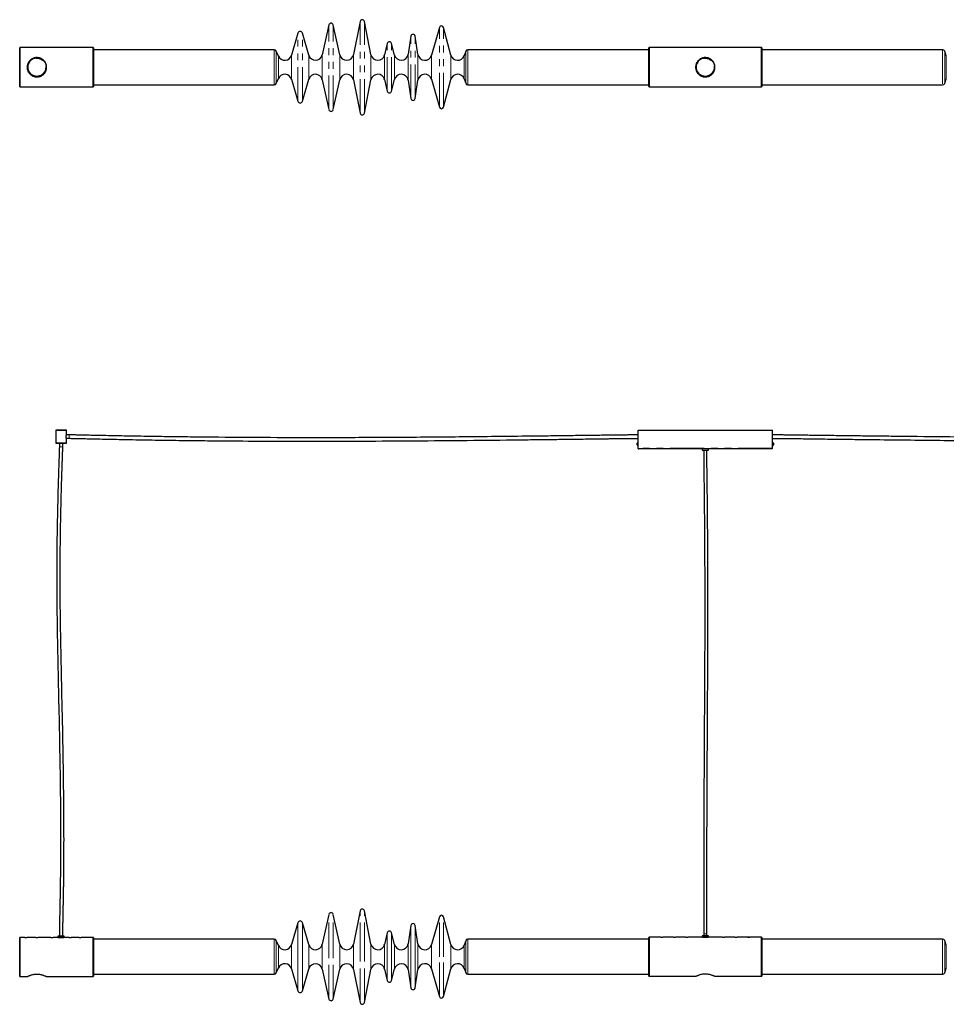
# Model space of a CAD drawing. Header units: millimetres. Extents: x 350 to 3714, y 780 to 2611.
# Tile 1 of 2: x 350 to 2073, y 780 to 2611. Entities that reach past the tile are written whole.
import ezdxf

# ---------------------------------------------------------------- set-up
doc = ezdxf.new("R2010")
doc.units = ezdxf.units.MM
doc.header["$LTSCALE"] = 10
doc.linetypes.add('PHANTOM', pattern=[12.7, 6.35, -1.27, 1.27, -1.27, 1.27, -1.27])

msp = doc.modelspace()

# ---------------------------------------------------------------- linework, layer by layer
at = {"color": 7, "linetype": 'Continuous', "lineweight": 25}
for p, q in [((925.3, 2601.8), (912.9, 2546.1)), ((945.5, 2546.1), (933.1, 2601.8)), ((983.3, 2608.2), (970.9, 2546.4)), ((1003.4, 2546.4), (991.1, 2608.2)), ((867.4, 2586.2), (855.7, 2545.3)), ((887.7, 2545.3), (876, 2586.2)), ((1130.8, 2597), (1116.2, 2545.4)), ((1152.1, 2545.6), (1138.5, 2596.9)), ((1033.8, 2567.3), (1028.8, 2546)), ((1047.1, 2545.7), (1041.6, 2567.4)), ((1077.7, 2581), (1072.5, 2547)), ((1090.8, 2547), (1085.6, 2581)), ((350.4, 2559.4), (350.1, 2559.1)), ((350.1, 2486.7), (350.1, 2559.1)), ((486.6, 2559.4), (350.4, 2559.4)), ((350.4, 2559.4), (350.4, 2486.4)), ((487.1, 2558.9), (486.6, 2559.4)), ((486.6, 2486.4), (486.6, 2559.4)), ((487.1, 2558.9), (487.1, 2486.9)), ((823.6, 2555.4), (487.1, 2555.4)), ((831.2, 2543.8), (827.3, 2553)), ((1179.9, 2552.8), (1176.9, 2544.5)), ((1520.1, 2555.4), (1183.6, 2555.4)), ((1520.6, 2559.4), (1520.1, 2558.9)), ((1520.1, 2486.9), (1520.1, 2558.9)), ((1729.6, 2559.4), (1520.6, 2559.4)), ((1520.6, 2559.4), (1520.6, 2486.4)), ((1730.1, 2558.9), (1729.6, 2559.4)), ((1729.6, 2486.4), (1729.6, 2559.4)), ((1730.1, 2558.9), (1730.1, 2486.9)), ((2066.6, 2555.4), (1730.1, 2555.4)), ((2073.4, 2544.5), (2070.4, 2552.8)), ((827.3, 2492.9), (831.2, 2502)), ((855.7, 2500.5), (867.4, 2459.7)), ((876, 2459.7), (887.7, 2500.5)), ((912.9, 2499.8), (925.3, 2444.1)), ((933.1, 2444.1), (945.5, 2499.8)), ((970.9, 2499.5), (983.3, 2437.6)), ((991.1, 2437.6), (1003.4, 2499.5)), ((1028.8, 2499.9), (1033.8, 2478.5)), ((1041.6, 2478.4), (1047.1, 2500.1)), ((1072.5, 2498.9), (1077.7, 2464.8)), ((1085.6, 2464.8), (1090.8, 2498.9)), ((1116.2, 2500.5), (1130.8, 2448.8)), ((1138.5, 2448.9), (1152.1, 2500.2)), ((1176.9, 2501.3), (1179.9, 2493.1)), ((2070.4, 2493.1), (2073.4, 2501.3)), ((350.1, 2486.7), (350.4, 2486.4)), ((350.4, 2486.4), (486.6, 2486.4)), ((486.6, 2486.4), (487.1, 2486.9)), ((487.1, 2490.4), (823.6, 2490.4)), ((1183.6, 2490.4), (1520.1, 2490.4)), ((1520.1, 2486.9), (1520.6, 2486.4)), ((1520.6, 2486.4), (1729.6, 2486.4)), ((1729.6, 2486.4), (1730.1, 2486.9)), ((1730.1, 2490.4), (2066.6, 2490.4)), ((417.4, 1848), (417.1, 1847.7)), ((417.1, 1847.7), (417.1, 1824)), ((437.1, 1847.7), (417.1, 1847.7)), ((417.4, 1848), (436.8, 1848)), ((436.6, 1833), (436.6, 1836.2)), ((437.1, 1833), (436.6, 1833)), ((437.1, 1847.7), (436.8, 1848)), ((437.1, 1839.4), (437.1, 1847.7)), ((442.1, 1839.2), (437.1, 1839.2)), ((437.1, 1824), (437.1, 1832.8)), ((437.1, 1832.8), (442.1, 1832.8)), ((1500.1, 1814.5), (1500.1, 1848)), ((1500.1, 1848), (1750.1, 1848)), ((1750.1, 1814.5), (1750.1, 1848)), ((417.1, 1824), (417.6, 1823.5)), ((417.1, 1824), (437.1, 1824)), ((436.6, 1823.5), (417.6, 1823.5)), ((423.9, 1823.5), (423.9, 1817)), ((430.3, 1817), (430.3, 1823.5)), ((436.6, 1823.5), (437.1, 1824)), ((1498.5, 1820.5), (1498.5, 1823.5)), ((1500.1, 1824.8), (1499.8, 1824.8)), ((1499.8, 1819.1), (1500.1, 1819.1)), ((1750.4, 1824.8), (1750.1, 1824.8)), ((1750.1, 1819.1), (1750.4, 1819.1)), ((1751.8, 1823.5), (1751.8, 1820.5)), ((1748.6, 1813), (1501.6, 1813)), ((1619.1, 1813), (1619.1, 1810.5)), ((1619.1, 1810.5), (1631.1, 1810.5)), ((1631.1, 1810.5), (1631.1, 1813)), ((983.3, 953.7), (970.9, 891.9)), ((1003.4, 891.9), (991.1, 953.7)), ((925.3, 947.3), (912.9, 891.6)), ((945.5, 891.6), (933.1, 947.3)), ((1130.8, 942.6), (1116.2, 890.9)), ((1152.1, 891.1), (1138.5, 942.5)), ((867.4, 931.7), (855.7, 890.9)), ((887.7, 890.9), (876, 931.7)), ((1077.7, 926.6), (1072.5, 892.5)), ((1090.8, 892.5), (1085.6, 926.6)), ((350.4, 904.5), (350.1, 904.2)), ((350.1, 868), (350.1, 904.2)), ((359.6, 904.5), (350.4, 904.5)), ((350.4, 904.5), (350.4, 868)), ((367.8, 904.5), (363.6, 904.5)), ((380.1, 904.5), (374.5, 904.5)), ((389.8, 904.5), (384.1, 904.5)), ((408.1, 904.5), (396.5, 904.5)), ((421.1, 904.5), (412.1, 904.5)), ((421.1, 907), (421.1, 904.5)), ((433.1, 907), (421.1, 907)), ((433.1, 904.5), (421.1, 904.5)), ((433.1, 904.5), (433.1, 907)), ((442.1, 904.5), (433.1, 904.5)), ((460.6, 904.5), (446.1, 904.5)), ((460.8, 904.5), (461.7, 904.5)), ((461.7, 904.5), (464.4, 904.5)), ((486.6, 904.5), (464.6, 904.5)), ((487.1, 904), (486.6, 904.5)), ((486.6, 868), (486.6, 904.5)), ((487.1, 904), (487.1, 868)), ((823.6, 901), (487.1, 901)), ((831.2, 889.4), (827.3, 898.5)), ((1033.8, 912.9), (1028.8, 891.5)), ((1047.1, 891.3), (1041.6, 912.9)), ((1179.9, 898.3), (1176.9, 890.1)), ((1520.1, 901), (1183.6, 901)), ((1520.6, 905), (1520.1, 904.5)), ((1520.1, 868.5), (1520.1, 904.5)), ((1542.2, 905), (1520.6, 905)), ((1520.6, 905), (1520.6, 868.5)), ((1542.4, 905), (1543.1, 905)), ((1543.1, 905), (1546, 905)), ((1565.9, 905), (1546.2, 905)), ((1589, 905), (1569.9, 905)), ((1610.8, 905), (1593, 905)), ((1619.1, 905), (1617.5, 905)), ((1619.1, 907.5), (1619.1, 905)), ((1631.1, 907.5), (1619.1, 907.5)), ((1631.1, 905), (1619.1, 905)), ((1622.2, 911), (1622.2, 907.5)), ((1628.1, 907.5), (1628.1, 911)), ((1631.1, 905), (1631.1, 907.5)), ((1632.8, 905), (1631.1, 905)), ((1657.2, 905), (1639.5, 905)), ((1680.3, 905), (1661.2, 905)), ((1703.6, 905), (1684.3, 905)), ((1704.2, 905), (1707.8, 905)), ((1729.6, 905), (1707.8, 905)), ((1730.1, 904.5), (1729.6, 905)), ((1729.6, 868.5), (1729.6, 905)), ((1730.1, 904.5), (1730.1, 868.5)), ((2066.6, 901), (1730.1, 901)), ((2073.4, 890.1), (2070.4, 898.3)), ((350.1, 831.8), (350.1, 868)), ((350.4, 868), (350.4, 831.5)), ((486.6, 831.5), (486.6, 868)), ((487.1, 868), (487.1, 832)), ((1520.1, 832.5), (1520.1, 868.5)), ((1520.6, 868.5), (1520.6, 832)), ((1729.6, 832), (1729.6, 868.5)), ((1730.1, 868.5), (1730.1, 832.5)), ((827.3, 838.4), (831.2, 847.5)), ((855.7, 846), (867.4, 805.2)), ((876, 805.2), (887.7, 846)), ((912.9, 845.3), (925.3, 789.6)), ((933.1, 789.6), (945.5, 845.3)), ((970.9, 845), (983.3, 783.2)), ((991.1, 783.2), (1003.4, 845)), ((1028.8, 845.4), (1033.8, 824.1)), ((1041.6, 824), (1047.1, 845.7)), ((1072.5, 844.4), (1077.7, 810.4)), ((1085.6, 810.4), (1090.8, 844.4)), ((1116.2, 846), (1130.8, 794.4)), ((1138.5, 794.4), (1152.1, 845.8)), ((1176.9, 846.9), (1179.9, 838.6)), ((2070.4, 838.6), (2073.4, 846.9)), ((350.1, 831.8), (350.4, 831.5)), ((350.4, 831.5), (364.1, 831.5)), ((400.1, 831.5), (486.6, 831.5)), ((486.6, 831.5), (487.1, 832)), ((487.1, 836), (823.6, 836)), ((1183.6, 836), (1520.1, 836)), ((1520.1, 832.5), (1520.6, 832)), ((1520.6, 832), (1607.1, 832)), ((1643.1, 832), (1729.6, 832)), ((1729.6, 832), (1730.1, 832.5)), ((1730.1, 836), (2066.6, 836))]:
    msp.add_line(p, q, dxfattribs=at)
at = {"color": 7, "linetype": 'PHANTOM', "lineweight": 18}
for p, q in [((925.3, 2444.1), (925.3, 2601.8)), ((933.1, 2444.1), (933.1, 2601.8)), ((983.3, 2437.6), (983.3, 2608.2)), ((991.1, 2437.6), (991.1, 2608.2)), ((867.4, 2459.7), (867.4, 2586.2)), ((876, 2459.7), (876, 2586.2)), ((1130.8, 2448.8), (1130.8, 2597)), ((1138.5, 2448.9), (1138.5, 2596.9)), ((1033.8, 2478.5), (1033.8, 2567.3)), ((1041.6, 2478.4), (1041.6, 2567.4)), ((1077.7, 2464.8), (1077.7, 2581)), ((1085.6, 2464.8), (1085.6, 2581)), ((823.6, 2490.4), (823.6, 2555.4)), ((827.3, 2492.9), (827.3, 2553)), ((912.9, 2499.8), (912.9, 2546.1)), ((945.5, 2499.8), (945.5, 2546.1)), ((970.9, 2499.5), (970.9, 2546.4)), ((1003.4, 2499.5), (1003.4, 2546.4)), ((1028.8, 2499.9), (1028.8, 2546)), ((1072.5, 2498.9), (1072.5, 2547)), ((1090.8, 2498.9), (1090.8, 2547)), ((1179.9, 2493.1), (1179.9, 2552.8)), ((1183.6, 2490.4), (1183.6, 2555.4)), ((2066.6, 2555.4), (2066.6, 2490.4)), ((2070.4, 2552.8), (2070.4, 2493.1)), ((831.2, 2502), (831.2, 2543.8)), ((855.7, 2500.5), (855.7, 2545.3)), ((887.7, 2500.5), (887.7, 2545.3)), ((1047.1, 2500.1), (1047.1, 2545.7)), ((1116.2, 2500.5), (1116.2, 2545.4)), ((1152.1, 2500.2), (1152.1, 2545.6)), ((1176.9, 2501.3), (1176.9, 2544.5)), ((2073.4, 2544.5), (2073.4, 2501.3)), ((442.1, 1832.8), (442.1, 1839.2)), ((430.3, 1817), (423.9, 1817)), ((1499.8, 1819.1), (1499.8, 1824.8)), ((1750.1, 1814.5), (1500.1, 1814.5)), ((1750.4, 1824.8), (1750.4, 1819.1)), ((983.3, 868.5), (983.3, 953.7)), ((991.1, 868.5), (991.1, 953.7)), ((925.3, 868.5), (925.3, 947.3)), ((933.1, 868.5), (933.1, 947.3)), ((1130.8, 868.5), (1130.8, 942.6)), ((1138.5, 868.5), (1138.5, 942.5)), ((867.4, 868.5), (867.4, 931.7)), ((876, 868.5), (876, 931.7)), ((1077.7, 868.5), (1077.7, 926.6)), ((1085.6, 868.5), (1085.6, 926.6)), ((823.6, 868.5), (823.6, 901)), ((827.3, 868.5), (827.3, 898.5)), ((1033.8, 868.5), (1033.8, 912.9)), ((1041.6, 868.5), (1041.6, 912.9)), ((1179.9, 868.5), (1179.9, 898.3)), ((1183.6, 868.5), (1183.6, 901)), ((1622.2, 911), (1628.1, 911)), ((2066.6, 901), (2066.6, 836)), ((2070.4, 898.3), (2070.4, 838.6)), ((831.2, 868.5), (831.2, 889.4)), ((855.7, 868.5), (855.7, 890.9)), ((887.7, 868.5), (887.7, 890.9)), ((912.9, 868.5), (912.9, 891.6)), ((945.5, 868.5), (945.5, 891.6)), ((970.9, 868.5), (970.9, 891.9)), ((1003.4, 868.5), (1003.4, 891.9)), ((1028.8, 868.5), (1028.8, 891.5)), ((1047.1, 868.5), (1047.1, 891.3)), ((1072.5, 868.5), (1072.5, 892.5)), ((1090.8, 868.5), (1090.8, 892.5)), ((1116.2, 868.5), (1116.2, 890.9)), ((1152.1, 868.5), (1152.1, 891.1)), ((1176.9, 868.5), (1176.9, 890.1)), ((2073.4, 890.1), (2073.4, 846.9)), ((823.6, 836), (823.6, 868.5)), ((827.3, 838.4), (827.3, 868.5)), ((831.2, 847.5), (831.2, 868.5)), ((855.7, 846), (855.7, 868.5)), ((867.4, 805.2), (867.4, 868.5)), ((876, 805.2), (876, 868.5)), ((887.7, 846), (887.7, 868.5)), ((912.9, 845.3), (912.9, 868.5)), ((925.3, 789.6), (925.3, 868.5)), ((933.1, 789.6), (933.1, 868.5)), ((945.5, 845.3), (945.5, 868.5)), ((970.9, 845), (970.9, 868.5)), ((983.3, 783.2), (983.3, 868.5)), ((991.1, 783.2), (991.1, 868.5)), ((1003.4, 845), (1003.4, 868.5)), ((1028.8, 845.4), (1028.8, 868.5)), ((1033.8, 824.1), (1033.8, 868.5)), ((1041.6, 824), (1041.6, 868.5)), ((1047.1, 845.7), (1047.1, 868.5)), ((1072.5, 844.4), (1072.5, 868.5)), ((1077.7, 810.4), (1077.7, 868.5)), ((1085.6, 810.4), (1085.6, 868.5)), ((1090.8, 844.4), (1090.8, 868.5)), ((1116.2, 846), (1116.2, 868.5)), ((1130.8, 794.4), (1130.8, 868.5)), ((1138.5, 794.4), (1138.5, 868.5)), ((1152.1, 845.8), (1152.1, 868.5)), ((1176.9, 846.9), (1176.9, 868.5)), ((1179.9, 838.6), (1179.9, 868.5)), ((1183.6, 836), (1183.6, 868.5))]:
    msp.add_line(p, q, dxfattribs=at)
at = {"color": 7, "linetype": 'Continuous', "lineweight": 25}
for centre in [(382.1, 2522.9), (1625.1, 2522.9)]:
    msp.add_circle(centre, 17.5, dxfattribs=at)
at = {"color": 7, "linetype": 'PHANTOM', "lineweight": 18}
for centre in [(382.1, 2522.9), (1625.1, 2522.9)]:
    msp.add_circle(centre, 16.5, dxfattribs=at)
at = {"color": 7, "linetype": 'Continuous', "lineweight": 25}
for centre, radius, start, end in [((929.2, 2600.9), 4, 12.558, 167.442), ((987.2, 2607.4), 4, 11.2773, 168.7227), ((871.7, 2585), 4.46, 16, 164), ((1081.7, 2580.4), 4, 8.6703, 171.3297), ((1134.7, 2595.9), 4, 14.7987, 164.1663), ((1037.7, 2566.4), 4, 14.2894, 166.9678), ((823.6, 2551.4), 4, 23, 90), ((900.2, 2548.9), 13, 196, 347.442), ((958.2, 2548.9), 13, 192.558, 348.7227), ((1016.2, 2548.9), 13, 191.2773, 346.9678), ((1059.7, 2548.9), 13, 194.2894, 351.3297), ((1103.7, 2548.9), 13, 188.6703, 344.1663), ((1183.6, 2551.4), 4, 90, 160.1849), ((2066.6, 2551.4), 4, 19.8151, 90), ((843.2, 2548.9), 13, 203, 344), ((1164.7, 2548.9), 13, 194.7987, 340.1849), ((843.2, 2496.9), 13, 16, 157), ((900.2, 2496.9), 13, 12.558, 164), ((958.2, 2496.9), 13, 11.2773, 167.442), ((1016.2, 2496.9), 13, 13.0322, 168.7227), ((1059.7, 2496.9), 13, 8.6703, 165.7106), ((1103.7, 2496.9), 13, 15.8337, 171.3297), ((1164.7, 2496.9), 13, 19.8151, 165.2013), ((823.6, 2494.4), 4, 270, 337), ((1183.6, 2494.4), 4, 199.8151, 270), ((2066.6, 2494.4), 4, 270, 340.1849), ((1037.7, 2479.4), 4, 193.0322, 345.7106), ((871.7, 2460.9), 4.46, 196, 344), ((1081.7, 2465.4), 4, 188.6703, 351.3297), ((929.2, 2444.9), 4, 192.558, 347.442), ((987.2, 2438.4), 4, 191.2773, 348.7227), ((1134.7, 2449.9), 4, 195.8337, 345.2013), ((1499.8, 1823.5), 1.35, 90, 180), ((1499.8, 1820.5), 1.35, 180, 270), ((1750.4, 1823.5), 1.35, 0, 90), ((1750.4, 1820.5), 1.35, 270, 0), ((987.2, 953), 4, 11.2773, 168.7227), ((871.7, 930.5), 4.46, 16, 164), ((929.2, 946.5), 4, 12.558, 167.442), ((1134.7, 941.5), 4, 14.7987, 164.1663), ((1037.7, 912), 4, 14.2894, 166.9678), ((1081.7, 926), 4, 8.6703, 171.3297), ((361.6, 940.9), 36.5, 266.8611, 273.1005), ((382.1, 940.9), 36.5, 266.8611, 273.1005), ((410.1, 940.9), 36.5, 266.8611, 273.1005), ((427.1, 940.8), 36.7, 261.7706, 278.1252), ((444.1, 940.9), 36.5, 266.8611, 273.1005), ((462.6, 940.9), 36.5, 266.8611, 273.1005), ((823.6, 897), 4, 23, 90), ((1183.6, 897), 4, 90, 160.1849), ((1544.2, 941.4), 36.5, 266.8611, 273.1005), ((1567.9, 941.4), 36.5, 266.8611, 273.1005), ((1591, 941.4), 36.5, 266.8611, 273.1005), ((1625.1, 941.3), 36.7, 261.7706, 278.1252), ((1659.2, 941.4), 36.5, 266.8611, 273.1005), ((1682.3, 941.4), 36.5, 266.8611, 273.1005), ((2066.6, 897), 4, 19.8151, 90), ((843.2, 894.5), 13, 203, 344), ((900.2, 894.5), 13, 196, 347.442), ((958.2, 894.5), 13, 192.558, 348.7227), ((1016.2, 894.5), 13, 191.2773, 346.9678), ((1059.7, 894.5), 13, 194.2894, 351.3297), ((1103.7, 894.5), 13, 188.6703, 344.1663), ((1164.7, 894.5), 13, 194.7987, 340.1849), ((843.2, 842.5), 13, 16, 157), ((900.2, 842.5), 13, 12.558, 164), ((958.2, 842.5), 13, 11.2773, 167.442), ((1016.2, 842.5), 13, 13.0322, 168.7227), ((1059.7, 842.5), 13, 8.6703, 165.7106), ((1103.7, 842.5), 13, 15.8337, 171.3297), ((1164.7, 842.5), 13, 19.8151, 165.2013), ((823.6, 840), 4, 270, 337), ((1183.6, 840), 4, 199.8151, 270), ((2066.6, 840), 4, 270, 340.1849), ((1037.7, 825), 4, 193.0322, 345.7106), ((1081.7, 811), 4, 188.6703, 351.3297), ((871.7, 806.4), 4.46, 196, 344), ((929.2, 790.5), 4, 192.558, 347.442), ((1134.7, 795.5), 4, 195.8337, 345.2013), ((987.2, 784), 4, 191.2773, 348.7227)]:
    msp.add_arc(centre, radius, start, end, dxfattribs=at)
for points, knots in [([(364.1, 2522.9), (364.2, 2523.9), (364.3, 2525.8), (365, 2528.5), (366, 2531.1), (367.5, 2533.5), (369.4, 2535.7), (371.6, 2537.6), (374.3, 2539.2), (377.2, 2540.3), (380.3, 2540.9), (383.2, 2541), (386, 2540.6), (388.6, 2539.8), (391, 2538.7), (393.3, 2537.1), (395.4, 2535.2), (397.3, 2532.8), (398.8, 2530), (399.8, 2527.1), (400.2, 2524), (400.1, 2521.1), (399.6, 2518.4), (398.7, 2515.8), (397.5, 2513.3), (395.8, 2511.1), (393.7, 2509), (391.2, 2507.3), (388.4, 2505.9), (385.4, 2505.1), (382.3, 2504.8), (379.5, 2505), (376.8, 2505.7), (374.3, 2506.6), (372, 2508), (369.8, 2509.8), (367.8, 2512), (366.1, 2514.6), (364.9, 2517.5), (364.2, 2520.3), (364.2, 2522.2), (364.1, 2522.9)], [0, 0, 0, 0, 0.0243811, 0.0495171, 0.0738866, 0.098891, 0.1247265, 0.1512104, 0.1788819, 0.2074497, 0.233404, 0.2603199, 0.2833711, 0.3070667, 0.3307207, 0.3549219, 0.3814511, 0.4086826, 0.4362716, 0.4648014, 0.4901341, 0.5163263, 0.5398303, 0.563982, 0.5882168, 0.6130397, 0.6395895, 0.666842, 0.6944585, 0.723042, 0.7480106, 0.7738577, 0.7966758, 0.8200806, 0.8444724, 0.8694326, 0.8966209, 0.9245866, 0.9517661, 0.9799039, 1, 1, 1, 1]), ([(1607.1, 2522.9), (1607.2, 2523.9), (1607.3, 2525.8), (1608, 2528.5), (1609, 2531.1), (1610.5, 2533.5), (1612.4, 2535.7), (1614.6, 2537.6), (1617.3, 2539.2), (1620.2, 2540.3), (1623.3, 2540.9), (1626.2, 2541), (1629, 2540.6), (1631.6, 2539.8), (1634, 2538.7), (1636.3, 2537.1), (1638.4, 2535.2), (1640.3, 2532.8), (1641.8, 2530), (1642.8, 2527.1), (1643.2, 2524), (1643.1, 2521.1), (1642.6, 2518.4), (1641.7, 2515.8), (1640.5, 2513.3), (1638.8, 2511.1), (1636.7, 2509), (1634.2, 2507.3), (1631.4, 2505.9), (1628.4, 2505.1), (1625.3, 2504.8), (1622.5, 2505), (1619.8, 2505.7), (1617.3, 2506.6), (1615, 2508), (1612.8, 2509.8), (1610.8, 2512), (1609.1, 2514.6), (1607.9, 2517.5), (1607.2, 2520.3), (1607.2, 2522.2), (1607.1, 2522.9)], [0, 0, 0, 0, 0.024381, 0.049517, 0.073887, 0.098891, 0.124727, 0.15121, 0.178882, 0.20745, 0.233404, 0.26032, 0.283371, 0.307067, 0.330721, 0.354922, 0.381451, 0.408683, 0.436272, 0.464801, 0.490134, 0.516326, 0.53983, 0.563982, 0.588217, 0.61304, 0.639589, 0.666842, 0.694458, 0.723042, 0.748011, 0.773858, 0.796676, 0.820081, 0.844472, 0.869433, 0.896621, 0.924587, 0.951766, 0.979904, 1, 1, 1, 1]), ([(436.6, 1836.2), (436.6, 1836.4), (436.6, 1836.8), (436.7, 1837.6), (436.9, 1838.5), (437.1, 1839.1), (437.1, 1839.3), (437.2, 1839.4), (437.1, 1839.4), (437.1, 1839.4)], [0, 0, 0, 0, 0.12363, 0.247914, 0.496165, 0.746421, 0.873073, 0.999331, 1, 1, 1, 1]), ([(1500.1, 1839.1), (1500, 1839.1), (1498.8, 1839.1), (1496.3, 1839.1), (1492.5, 1839.1), (1488.2, 1839), (1483.7, 1839), (1479.1, 1838.9), (1473.3, 1838.8), (1466.5, 1838.8), (1458.6, 1838.7), (1448.5, 1838.5), (1436.1, 1838.4), (1421.6, 1838.2), (1399.6, 1837.9), (1370.1, 1837.5), (1323.6, 1836.9), (1268, 1836.3), (1186.4, 1835.4), (1088.4, 1834.5), (979.7, 1833.9), (877.1, 1833.7), (780.4, 1834.1), (701.5, 1834.7), (640.5, 1835.5), (597.2, 1836.1), (561.9, 1836.7), (534.5, 1837.2), (515.2, 1837.6), (500.6, 1837.9), (490.8, 1838.1), (485.3, 1838.2), (479.2, 1838.4), (472.4, 1838.5), (466.2, 1838.7), (460.6, 1838.8), (456, 1838.9), (451.7, 1839), (447.9, 1839.1), (444.7, 1839.1), (442.9, 1839.2), (442.1, 1839.2)], [0, 0, 0, 0, 0.00032, 0.003394, 0.007084, 0.011178, 0.015502, 0.01991, 0.024278, 0.031847, 0.039206, 0.046783, 0.060576, 0.074364, 0.087821, 0.122919, 0.157976, 0.219586, 0.280696, 0.389278, 0.497521, 0.588897, 0.680149, 0.771875, 0.812475, 0.853234, 0.894457, 0.912544, 0.930944, 0.949232, 0.953948, 0.958933, 0.964759, 0.971232, 0.978075, 0.982589, 0.986987, 0.991117, 0.994801, 0.997836, 1, 1, 1, 1]), ([(442.1, 1832.8), (442.8, 1832.8), (444.5, 1832.7), (447.4, 1832.7), (450.9, 1832.6), (454.7, 1832.5), (458.6, 1832.4), (462.5, 1832.4), (466.2, 1832.3), (472.6, 1832.1), (481.7, 1831.9), (496.7, 1831.6), (514.6, 1831.2), (536.7, 1830.8), (559.9, 1830.3), (584.2, 1829.9), (614.7, 1829.4), (651.4, 1828.9), (694.2, 1828.4), (747.9, 1827.9), (812.6, 1827.5), (888.3, 1827.4), (971, 1827.5), (1060.9, 1828), (1158.1, 1828.7), (1233.7, 1829.5), (1287.8, 1830.1), (1320.4, 1830.5), (1353.1, 1830.9), (1386, 1831.3), (1409.6, 1831.6), (1424, 1831.8), (1429, 1831.9), (1434.1, 1831.9), (1439.5, 1832), (1445.9, 1832.1), (1453.5, 1832.2), (1462.2, 1832.3), (1471.4, 1832.4), (1479.1, 1832.5), (1485.2, 1832.6), (1489.5, 1832.6), (1493.5, 1832.7), (1497, 1832.7), (1499.2, 1832.7), (1500.1, 1832.7), (1500.1, 1832.7)], [0, 0, 0, 0, 0.001996, 0.00481, 0.008157, 0.011807, 0.01557, 0.019289, 0.022836, 0.026221, 0.037307, 0.04874, 0.068708, 0.088135, 0.111412, 0.1343, 0.157191, 0.197817, 0.238283, 0.278541, 0.350207, 0.421645, 0.493218, 0.584775, 0.676509, 0.768688, 0.799231, 0.830025, 0.861012, 0.892075, 0.923162, 0.928004, 0.932812, 0.937578, 0.942455, 0.947961, 0.955658, 0.964042, 0.972805, 0.981547, 0.985945, 0.990101, 0.993909, 0.997242, 0.999957, 1, 1, 1, 1]), ([(2808.1, 1839.2), (2807.3, 1839.2), (2805.2, 1839.1), (2801.8, 1839.1), (2797.7, 1839), (2793.3, 1838.9), (2788.8, 1838.8), (2784.5, 1838.7), (2777.8, 1838.5), (2768.5, 1838.3), (2753.5, 1838), (2735.6, 1837.6), (2713.5, 1837.2), (2690.4, 1836.7), (2666, 1836.3), (2635.6, 1835.8), (2598.9, 1835.3), (2556.1, 1834.8), (2502.4, 1834.3), (2437.7, 1833.9), (2362, 1833.8), (2279.3, 1833.9), (2189.4, 1834.4), (2092.2, 1835.1), (2016.6, 1835.9), (1962.5, 1836.5), (1929.9, 1836.9), (1897.2, 1837.3), (1864.4, 1837.7), (1840.3, 1838), (1825.1, 1838.2), (1818.8, 1838.3), (1812.1, 1838.4), (1804.9, 1838.5), (1796.9, 1838.6), (1788.1, 1838.7), (1779, 1838.8), (1771.3, 1838.9), (1765.2, 1839), (1760.8, 1839), (1756.8, 1839.1), (1753.3, 1839.1), (1751.2, 1839.1), (1750.2, 1839.1), (1750.1, 1839.1)], [0, 0, 0, 0, 0.002439, 0.005823, 0.009795, 0.014048, 0.018329, 0.022435, 0.02631, 0.037384, 0.048807, 0.06877, 0.088192, 0.111466, 0.134351, 0.15724, 0.197862, 0.238323, 0.278577, 0.350236, 0.421666, 0.49323, 0.584777, 0.676502, 0.768672, 0.799211, 0.830003, 0.860986, 0.892045, 0.923123, 0.929168, 0.935157, 0.941137, 0.94792, 0.955618, 0.964, 0.972758, 0.981495, 0.985891, 0.990045, 0.993854, 0.997196, 0.999929, 1, 1, 1, 1]), ([(1750.1, 1832.7), (1750.2, 1832.7), (1751.4, 1832.7), (1753.9, 1832.7), (1757.7, 1832.7), (1762, 1832.6), (1766.5, 1832.6), (1771.1, 1832.5), (1776.9, 1832.4), (1783.7, 1832.4), (1791.7, 1832.3), (1801.8, 1832.1), (1814.2, 1832), (1828.7, 1831.8), (1850.7, 1831.5), (1880.2, 1831.1), (1926.6, 1830.5), (1982.3, 1829.9), (2063.9, 1829), (2161.9, 1828.1), (2270.6, 1827.5), (2373.2, 1827.3), (2470, 1827.7), (2548.8, 1828.3), (2609.9, 1829.1), (2653.1, 1829.7), (2688.4, 1830.3), (2715.8, 1830.8), (2735.1, 1831.2), (2749.7, 1831.5), (2759.6, 1831.7), (2765.1, 1831.8), (2771.2, 1832), (2777.9, 1832.1), (2784.2, 1832.3), (2789.8, 1832.4), (2794.4, 1832.5), (2798.7, 1832.6), (2802.5, 1832.7), (2805.6, 1832.7), (2807.4, 1832.8), (2808.1, 1832.8)], [0, 0, 0, 0, 0.00029, 0.003348, 0.007032, 0.011127, 0.015453, 0.019864, 0.024233, 0.031801, 0.039164, 0.046745, 0.060543, 0.074336, 0.087794, 0.122896, 0.157956, 0.219573, 0.280688, 0.389281, 0.497535, 0.588922, 0.680185, 0.771921, 0.812525, 0.853288, 0.894515, 0.912605, 0.931012, 0.949315, 0.954036, 0.959016, 0.96484, 0.971317, 0.978167, 0.982688, 0.987092, 0.991225, 0.994906, 0.997919, 1, 1, 1, 1]), ([(423.9, 1817), (423.9, 1816.4), (423.9, 1815.1), (423.8, 1812.8), (423.8, 1809.9), (423.6, 1806.8), (423.5, 1803.4), (423.4, 1799.8), (423.3, 1796.3), (423.1, 1791.5), (422.9, 1785.1), (422.5, 1775.9), (422.2, 1765.5), (421.8, 1753.9), (421.4, 1738.6), (420.9, 1719.8), (420.4, 1697.8), (419.8, 1670.8), (419.3, 1638.9), (419, 1601.9), (418.9, 1561.3), (419.3, 1517), (420, 1468.9), (420.9, 1421), (422.2, 1362.2), (423.7, 1292.5), (425.2, 1211.9), (425.9, 1151.2), (426.1, 1110.2), (426.1, 1089), (426.1, 1067.8), (426, 1046.7), (425.9, 1030.9), (425.8, 1020.2), (425.7, 1014.7), (425.6, 1009.3), (425.6, 1003.8), (425.5, 997.9), (425.4, 991.2), (425.2, 983.4), (425.1, 974.9), (424.9, 965.8), (424.7, 956.5), (424.5, 946.6), (424.3, 937.2), (424.2, 928.5), (424.1, 920.8), (424, 913.7), (424, 909.1), (423.9, 907)], [0, 0, 0, 0, 0.0017605, 0.0044275, 0.0076342, 0.0111095, 0.0146357, 0.0190481, 0.0229555, 0.0261808, 0.0348111, 0.044218, 0.0562699, 0.0690803, 0.0824669, 0.1068785, 0.1312026, 0.154889, 0.1958108, 0.2365137, 0.2765988, 0.3298226, 0.3825591, 0.4351142, 0.4875943, 0.5764002, 0.6649711, 0.753344, 0.776629, 0.7999334, 0.823217, 0.8465354, 0.8694063, 0.875535, 0.8815977, 0.8875959, 0.8935309, 0.8996519, 0.9069763, 0.9155917, 0.9254435, 0.9350527, 0.9454094, 0.9563337, 0.9675767, 0.9763982, 0.9849557, 0.9929511, 1, 1, 1, 1]), ([(430.3, 907), (430.4, 909.2), (430.4, 914), (430.5, 921.5), (430.6, 929.4), (430.8, 937.4), (430.9, 945.9), (431.1, 954.7), (431.3, 963.5), (431.4, 971.9), (431.6, 980.2), (431.7, 988.9), (431.9, 997.6), (432.1, 1013.5), (432.3, 1036.4), (432.6, 1074.3), (432.5, 1119.9), (432, 1187.4), (430.6, 1269), (428.9, 1349.2), (427.5, 1413.8), (426.5, 1462.9), (425.7, 1512.1), (425.3, 1561.8), (425.4, 1607.5), (425.9, 1649.5), (426.5, 1687.5), (427.2, 1717.4), (427.8, 1738.7), (428.2, 1751.2), (428.5, 1763.5), (428.9, 1773.5), (429.1, 1781.5), (429.4, 1787.7), (429.6, 1794.4), (429.8, 1800.3), (430, 1805.2), (430.1, 1809), (430.2, 1812.2), (430.3, 1814.8), (430.3, 1816.3), (430.3, 1817)], [0, 0, 0, 0, 0.0074333, 0.01581, 0.024623, 0.0335014, 0.0421658, 0.0528489, 0.0625019, 0.0709196, 0.0805643, 0.0900856, 0.0996086, 0.1090823, 0.1424248, 0.1753819, 0.2340254, 0.2927216, 0.3977616, 0.503126, 0.5569009, 0.6108094, 0.6648839, 0.7192923, 0.7745922, 0.8155396, 0.8576572, 0.8999682, 0.913988, 0.9278663, 0.9414169, 0.9544442, 0.9607251, 0.9677336, 0.97518, 0.9826762, 0.9871923, 0.9913775, 0.9950485, 0.9979921, 1, 1, 1, 1]), ([(1750.1, 1814.5), (1750, 1814.3), (1749.8, 1813.9), (1749.4, 1813.4), (1749, 1813), (1748.8, 1813), (1748.6, 1813)], [0, 0, 0, 0, 0.25473, 0.509622, 0.764515, 1, 1, 1, 1]), ([(1622.2, 1810.5), (1622.2, 1809.2), (1622.2, 1806.2), (1622.2, 1801.2), (1622.3, 1795.5), (1622.3, 1789.4), (1622.4, 1783.1), (1622.5, 1775.4), (1622.6, 1766.5), (1622.7, 1756.7), (1622.8, 1747.2), (1622.9, 1738.3), (1623, 1730.1), (1623.1, 1722.7), (1623.2, 1715.7), (1623.3, 1701.1), (1623.5, 1679), (1623.8, 1641.9), (1624, 1597.8), (1624.2, 1532.9), (1624.1, 1454.5), (1623.7, 1367.2), (1623.2, 1284.2), (1622.8, 1205.4), (1622.5, 1141), (1622.4, 1091), (1622.3, 1055.8), (1622.3, 1030.2), (1622.2, 1014.4), (1622.2, 1008.1), (1622.2, 1001.9), (1622.2, 995.7), (1622.2, 989.5), (1622.2, 982.8), (1622.2, 975.3), (1622.2, 966.2), (1622.2, 955.6), (1622.2, 943.7), (1622.2, 934), (1622.2, 926.7), (1622.2, 921.8), (1622.2, 917.6), (1622.2, 914), (1622.2, 911.9), (1622.2, 911)], [0, 0, 0, 0, 0.0042895, 0.0100418, 0.0164513, 0.0233028, 0.0304193, 0.0376593, 0.049004, 0.0599916, 0.0703637, 0.0805896, 0.0897477, 0.0977497, 0.1053226, 0.1129142, 0.1465011, 0.1791371, 0.2365111, 0.2935869, 0.3956239, 0.4978904, 0.5849086, 0.672383, 0.7606359, 0.7997943, 0.8391474, 0.8779913, 0.885034, 0.8920117, 0.8989144, 0.9059202, 0.9124033, 0.9198609, 0.9281937, 0.9372713, 0.9502363, 0.9636855, 0.9768589, 0.9826913, 0.9880984, 0.992917, 0.9969583, 1, 1, 1, 1]), ([(1628.1, 911), (1628.1, 911.9), (1628.1, 913.9), (1628.1, 917.4), (1628.1, 921.5), (1628.1, 926.1), (1628.1, 930.9), (1628.1, 935.9), (1628.1, 942.2), (1628.1, 949.7), (1628.1, 957.9), (1628.1, 965.9), (1628.1, 974), (1628.1, 982.4), (1628.1, 990.8), (1628.1, 1006.5), (1628.1, 1029.3), (1628.2, 1061), (1628.3, 1094.4), (1628.4, 1129.5), (1628.6, 1183.7), (1629, 1256.9), (1629.5, 1344.3), (1629.9, 1426.7), (1630.1, 1504.4), (1630, 1567.5), (1629.9, 1616), (1629.7, 1649.5), (1629.5, 1673.5), (1629.3, 1688), (1629.3, 1693.9), (1629.2, 1700.5), (1629.1, 1708), (1629.1, 1716.4), (1629, 1725.5), (1628.9, 1735.5), (1628.7, 1746.7), (1628.6, 1759.1), (1628.4, 1772.4), (1628.3, 1783.2), (1628.2, 1791.5), (1628.2, 1797.1), (1628.1, 1802.3), (1628.1, 1806.7), (1628.1, 1809.3), (1628.1, 1810.5)], [0, 0, 0, 0, 0.003012, 0.006955, 0.011584, 0.016692, 0.022104, 0.02767, 0.03327, 0.043285, 0.052556, 0.06071, 0.070043, 0.079352, 0.088753, 0.098192, 0.131622, 0.16481, 0.204039, 0.243006, 0.281754, 0.384787, 0.487018, 0.573466, 0.65974, 0.745924, 0.783836, 0.821547, 0.857868, 0.863715, 0.870066, 0.877414, 0.885754, 0.895064, 0.905301, 0.916393, 0.928222, 0.942796, 0.957734, 0.972432, 0.979045, 0.985312, 0.991096, 0.996237, 1, 1, 1, 1]), ([(374.5, 904.5), (374.5, 904.5), (374.5, 904.5), (374.2, 904.4), (373.5, 904.4), (372.6, 904.3), (371.5, 904.3), (370.3, 904.3), (369.2, 904.4), (368.4, 904.4), (367.9, 904.5), (367.8, 904.5), (367.8, 904.5)], [0, 0, 0, 0, 0.049433, 0.149629, 0.251343, 0.356988, 0.466993, 0.579994, 0.693769, 0.805851, 0.913956, 1, 1, 1, 1]), ([(396.5, 904.5), (396.5, 904.5), (396.5, 904.5), (396.2, 904.4), (395.5, 904.4), (394.6, 904.3), (393.5, 904.3), (392.3, 904.3), (391.2, 904.4), (390.4, 904.4), (389.9, 904.5), (389.8, 904.5), (389.8, 904.5)], [0, 0, 0, 0, 0.049433, 0.149629, 0.251343, 0.356988, 0.466993, 0.579994, 0.693769, 0.805851, 0.913956, 1, 1, 1, 1]), ([(1617.5, 905), (1617.5, 905), (1617.5, 905), (1617.2, 904.9), (1616.5, 904.9), (1615.6, 904.8), (1614.5, 904.8), (1613.3, 904.8), (1612.2, 904.9), (1611.4, 904.9), (1610.9, 905), (1610.8, 905), (1610.8, 905)], [0, 0, 0, 0, 0.049433, 0.149629, 0.251343, 0.356988, 0.466993, 0.579994, 0.693769, 0.805851, 0.913956, 1, 1, 1, 1]), ([(1639.5, 905), (1639.5, 905), (1639.5, 905), (1639.2, 904.9), (1638.5, 904.9), (1637.6, 904.8), (1636.5, 904.8), (1635.3, 904.8), (1634.2, 904.9), (1633.4, 904.9), (1632.9, 905), (1632.8, 905), (1632.8, 905)], [0, 0, 0, 0, 0.0494327, 0.1496285, 0.2513428, 0.3569879, 0.4669931, 0.5799945, 0.6937687, 0.8058514, 0.9139558, 1, 1, 1, 1]), ([(1706.6, 904.9), (1706.5, 904.9), (1706.2, 904.9), (1705.6, 904.9), (1705, 904.9), (1704.4, 904.9), (1703.9, 904.9), (1703.7, 905), (1703.7, 905), (1703.6, 905)], [0, 0, 0, 0, 0.082253, 0.245168, 0.40787, 0.570571, 0.733486, 0.896494, 1, 1, 1, 1]), ([(364.1, 831.5), (364.2, 831.5), (364.3, 831.5), (365, 831.9), (366, 832.4), (367.5, 833), (369.4, 833.7), (371.6, 834.5), (374.3, 835.3), (377.2, 835.9), (380.3, 836.2), (383.2, 836.2), (386, 836), (388.6, 835.6), (391, 835), (393.3, 834.3), (395.4, 833.6), (397.3, 832.8), (398.8, 832.1), (399.7, 831.7), (400.2, 831.5), (400.1, 831.5), (400.1, 831.5)], [0, 0, 0, 0, 0.048762, 0.099034, 0.147773, 0.197782, 0.249453, 0.30242, 0.357763, 0.414899, 0.466808, 0.520639, 0.566741, 0.614133, 0.661441, 0.709843, 0.762901, 0.817364, 0.872542, 0.929602, 0.980267, 1, 1, 1, 1]), ([(1607.1, 832), (1607.2, 832), (1607.3, 832), (1608, 832.4), (1609, 832.9), (1610.5, 833.5), (1612.4, 834.2), (1614.6, 835), (1617.3, 835.8), (1620.2, 836.4), (1623.3, 836.7), (1626.2, 836.7), (1629, 836.5), (1631.6, 836.1), (1634, 835.5), (1636.3, 834.8), (1638.4, 834.1), (1640.3, 833.3), (1641.8, 832.6), (1642.7, 832.2), (1643.2, 832), (1643.1, 832), (1643.1, 832)], [0, 0, 0, 0, 0.048762, 0.099034, 0.147773, 0.197782, 0.249453, 0.30242, 0.357763, 0.414899, 0.466808, 0.520639, 0.566741, 0.614133, 0.661441, 0.709843, 0.762901, 0.817364, 0.872542, 0.929602, 0.980267, 1, 1, 1, 1])]:
    msp.add_open_spline(points, degree=3, knots=knots, dxfattribs=at)
for points in [[(1501.6, 1813), (1501.5, 1813), (1501.3, 1813), (1500.9, 1813.4), (1500.5, 1813.9), (1500.3, 1814.3), (1500.1, 1814.5)], [(1500.1, 1814.5), (1500.2, 1814.3), (1500.2, 1813.9), (1500.6, 1813.4), (1501.1, 1813), (1501.4, 1813), (1501.6, 1813)]]:
    msp.add_open_spline(points, degree=3, dxfattribs=at)

doc.saveas('drawing.dxf')
